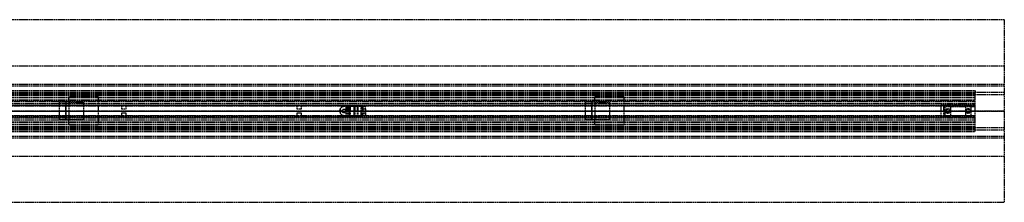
# Model space of a CAD drawing. Header units: millimetres. Extents: x 0 to 2050, y -94 to 94.
# Tile 14 of 14: x 1039 to 2050, y -94 to 94. Entities that reach past the tile are written whole.
import ezdxf

# ---------------------------------------------------------------- set-up
doc = ezdxf.new("R2010")
doc.units = ezdxf.units.MM
doc.header["$LTSCALE"] = 10
doc.linetypes.add('ALLCAD_Strich', pattern=[0.2, 0.15, -0.05])
doc.layers.add('BESCH_KONT_sich_schn_ansi_2d', color=40, linetype='Continuous')
doc.layers.add('BESCH_KONT_sich_schn_grun_2d', color=10, linetype='Continuous')

msp = doc.modelspace()

# ---------------------------------------------------------------- linework, layer by layer
at = {"layer": 'BESCH_KONT_sich_schn_ansi_2d', "linetype": 'ALLCAD_Strich'}
for p, q in [((0, 0, 2360), (2050, 0, 2360)), ((2050, 0, 2410), (0, 0, 2410)), ((2050, 0, 2353.5), (0, 0, 2353.5)), ((2050, 0, 2354), (0, 0, 2354)), ((0, 0, 2351), (2050, 0, 2351)), ((0, 0, 2351.5), (2050, 0, 2351.5)), ((0, 0, 2345), (2050, 0, 2345)), ((0, 0, 2333), (2020, 0, 2333)), ((0, 0, 2336), (2020, 0, 2336)), ((0, 0, 2339.5), (2020, 0, 2339.5)), ((0, 0, 2343.5), (2020, 0, 2343.5)), ((0, 0, 2342.5), (2020, 0, 2342.5)), ((0, 0, 2344), (2020, 0, 2344)), ((0, 0, 2302.5), (2020, 0, 2302.5)), ((2020, 0, 2341.5), (0, 0, 2341.5)), ((2020, 0, 2340.5), (0, 0, 2340.5)), ((0, 0, 2347), (2020, 0, 2347)), ((0, 0, 2335), (2020, 0, 2335)), ((0, 0, 2336.5), (2020, 0, 2336.5)), ((0, 0, 2334.5), (2020, 0, 2334.5)), ((2020, 0, 2302.9), (80, 0, 2302.9)), ((2020, 0, 2300.9), (80, 0, 2300.9)), ((80, 0, 2304), (2020, 0, 2304)), ((2050, 0), (955, 0)), ((955, 0, 2299.5), (2020, 0, 2299.5)), ((955, 0, 2301), (2020, 0, 2301)), ((1089.5, 0, 2357), (1079.5, 0, 2357)), ((1079.5, 0, 2357), (1079.5, 0, 2354)), ((1086.5, 0, 2351), (1086.5, 0, 2354)), ((1086.5, 0, 2354), (1086.5, 0, 2347)), ((1089.5, 0, 2351), (1089.5, 0, 2357)), ((1089.5, 0, 2347), (1089.5, 0, 2351)), ((1104.5, 0, 2351), (1104.5, 0, 2354)), ((1119.5, 0, 2351), (1119.5, 0, 2347)), ((1143.5, 0, 2343.5), (1143.5, 0, 2341.5)), ((1148.5, 0, 2343.5), (1148.5, 0, 2341.5)), ((1323.5, 0, 2343.5), (1323.5, 0, 2341.5)), ((1328.5, 0, 2343.5), (1328.5, 0, 2341.5)), ((1368, 0, 2338.5), (1367.5, 0, 2341.5)), ((1372, 0, 2338.5), (1368, 0, 2338.5)), ((1370, 0, 2341.5), (1370, 0, 2343.5)), ((1370, 0, 2341.5), (1370, 0, 2338.5)), ((1372, 0, 2341.5), (1372, 0, 2338.5)), ((1372, 0, 2338.5), (1374, 0, 2338.5)), ((1374, 0, 2341.5), (1374, 0, 2343.5)), ((1374, 0, 2341.5), (1374, 0, 2338.5)), ((1375, 0, 2338.2), (1376.2, 0, 2337.6)), ((1377.2, 0, 2337.3), (1378.4, 0, 2337.3)), ((1382, 0, 2333.5), (1377.8, 0, 2333.5)), ((1377.8, 0, 2334.7), (1377.8, 0, 2333.7)), ((1378.4, 0, 2337.3), (1377.8, 0, 2334.7)), ((1382, 0, 2335.9), (1382, 0, 2335.9)), ((1382, 0, 2335.9), (1382, 0, 2335.9)), ((1382, 0, 2335.9), (1382, 0, 2335.9)), ((1382, 0, 2335.9), (1382, 0, 2335.9)), ((1382, 0, 2335.9), (1382, 0, 2335.9)), ((1382, 0, 2335.9), (1382, 0, 2335.9)), ((1382, 0, 2335.9), (1382, 0, 2335.9)), ((1382, 0, 2335.9), (1382, 0, 2335.9)), ((1382, 0, 2335.9), (1382, 0, 2335.9)), ((1382, 0, 2333.7), (1382, 0, 2335.9)), ((1382, 0, 2335.9), (1382, 0, 2335.9)), ((1382, 0, 2335.9), (1382, 0, 2335.9)), ((1382, 0, 2335.9), (1382, 0, 2335.9)), ((1382, 0, 2335.9), (1382, 0, 2335.9)), ((1382, 0, 2335.9), (1382, 0, 2335.9)), ((1382, 0, 2335.9), (1382, 0, 2335.9)), ((1382, 0, 2335.9), (1382, 0, 2335.9)), ((1382, 0, 2335.9), (1382, 0, 2335.9)), ((1382, 0, 2335.9), (1382, 0, 2335.9)), ((1383, 0, 2336.9), (1385.6, 0, 2336.9)), ((1386.3, 0, 2336.6), (1389.7, 0, 2333.5)), ((1390.6, 0, 2333.5), (1389.7, 0, 2333.5)), ((1390, 0, 2343.5), (1390, 0, 2341.5)), ((1390.8, 0, 2334), (1390.8, 0, 2338)), ((1391, 0, 2343.5), (1391, 0, 2341.5)), ((1391.3, 0, 2338.5), (1394, 0, 2338.5)), ((1394, 0, 2343.5), (1394, 0, 2338.5)), ((1619.5, 0, 2357), (1619.5, 0, 2354)), ((1629.5, 0, 2357), (1619.5, 0, 2357)), ((1626.5, 0, 2351), (1626.5, 0, 2354)), ((1626.5, 0, 2354), (1626.5, 0, 2347)), ((1629.5, 0, 2347), (1629.5, 0, 2351)), ((1629.5, 0, 2351), (1629.5, 0, 2357)), ((1644.5, 0, 2351), (1644.5, 0, 2354)), ((1659.5, 0, 2351), (1659.5, 0, 2347)), ((1985, 0, 2313.5), (2000, 0, 2313.5)), ((1985, 0, 2340.5), (1985, 0, 2313.5)), ((1987.5, 0, 2338), (1987.5, 0, 2313.5)), ((1987.5, 0, 2338), (2020, 0, 2338)), ((1989, 0, 2343.5), (1989, 0, 2341.5)), ((1989, 0, 2341.5), (1995, 0, 2341.5)), ((1989.5, 0, 2337.5), (1994.5, 0, 2337.5)), ((1989.5, 0, 2338), (1989.5, 0, 2337.5)), ((1990, 0, 2343.5), (1990, 0, 2338)), ((1990, 0, 2343.5), (1990, 0, 2341.5)), ((1990, 0, 2340.5), (1990, 0, 2338)), ((1994, 0, 2343.5), (1994, 0, 2338)), ((1994, 0, 2343.5), (1994, 0, 2341.5)), ((1994, 0, 2340.5), (1994, 0, 2338)), ((1994.5, 0, 2338), (1994.5, 0, 2337.5)), ((1995, 0, 2341.5), (1995, 0, 2343.5)), ((2010, 0, 2343.5), (2010, 0, 2341.5)), ((2010, 0, 2341.5), (2016, 0, 2341.5)), ((2010.5, 0, 2337.5), (2015.5, 0, 2337.5)), ((2010.5, 0, 2338), (2010.5, 0, 2337.5)), ((2011, 0, 2343.5), (2011, 0, 2338)), ((2011, 0, 2343.5), (2011, 0, 2341.5)), ((2011, 0, 2340.5), (2011, 0, 2338)), ((2015, 0, 2343.5), (2015, 0, 2338)), ((2015, 0, 2343.5), (2015, 0, 2341.5)), ((2015, 0, 2340.5), (2015, 0, 2338)), ((2015.5, 0, 2338), (2015.5, 0, 2337.5)), ((2016, 0, 2341.5), (2016, 0, 2343.5)), ((2020, 0, 2338), (2020, 0, 2338)), ((2020, 0, 2338), (2020, 0, 2338)), ((2020, 0, 2338), (2020, 0, 2338)), ((2020, 0, 2338), (2020, 0, 2338)), ((2020, 0, 2338), (2020, 0, 2338)), ((2020, 0, 2338), (2020, 0, 2338)), ((2020, 0, 2338), (2020, 0, 2338)), ((2020, 0, 2338), (2020, 0, 2338)), ((2020, 0, 2338), (2020, 0, 2338)), ((2020, 0, 2338), (2020, 0, 2338)), ((2020, 0, 2338), (2020, 0, 2338)), ((2020, 0, 2338), (2020, 0, 2338)), ((2020, 0, 2338), (2020, 0, 2338)), ((2020, 0, 2338), (2020, 0, 2338)), ((2020, 0, 2338), (2020, 0, 2338)), ((2020, 0, 2338), (2020, 0, 2338)), ((2020, 0, 2338), (2020, 0, 2338)), ((2020, 0, 2338), (2020, 0, 2338)), ((2020, 0, 2338), (2020, 0, 2338)), ((2020, 0, 2338), (2020, 0, 2338)), ((2020, 0, 2338), (2020, 0, 2338)), ((2020, 0, 2338), (2020, 0, 2338)), ((2020, 0, 2338), (2020, 0, 2338)), ((2020, 0, 2338), (2020, 0, 2338)), ((2020, 0, 2338), (2020, 0, 2338)), ((2020, 0, 2338), (2020, 0, 2338)), ((2020, 0, 2338), (2020, 0, 2338)), ((2020, 0, 2344), (2020, 0, 2345)), ((2020, 0, 2301), (2020, 0, 2344)), ((2020, 0, 2299.5), (2020, 0, 2301)), ((2020, 0, 2345), (2020, 0, 2347)), ((2050, 0, 2360), (2050, 0, 2410)), ((2050, 0), (2050, 0, 2360))]:
    msp.add_line(p, q, dxfattribs=at)
at = {"layer": 'BESCH_KONT_sich_schn_ansi_2d', "linetype": 'ALLCAD_Strich', "extrusion": (0, 1, 0)}
for centre, radius, start, end in [((-1374, 2336.5), 2, 90, 120), ((-1383, 2335.9), 1, 0.0001, 90), ((-1385.6, 2335.9), 1, 90, 132.6467), ((-1391.3, 2338), 0.5, 0, 90), ((-2020, 2338), 0.00093, 270, 360), ((-2020, 2338), 0.00093, 0, 90), ((-2020, 2338), 0.00116, 360, 90), ((-2020, 2338), 0.00116, 270, 0), ((-2020, 2338), 0.00116, 90, 180), ((-2020, 2338), 0.00116, 180, 270), ((-2020, 2338), 0.00116, 360, 90), ((-2020, 2338), 0.00116, 270, 0), ((-2020, 2338), 0.00116, 90, 180), ((-2020, 2338), 0.00116, 180, 270)]:
    msp.add_arc(centre, radius, start, end, dxfattribs=at)
at = {"layer": 'BESCH_KONT_sich_schn_ansi_2d', "linetype": 'ALLCAD_Strich', "extrusion": (0, -1, 0)}
for centre, radius, start, end in [((1377.2, 2339.3), 2, 240, 270), ((1378.3, 2333.7), 0.5, 180, 203.5782), ((1381.5, 2333.7), 0.5, 336.4218, 359.9999), ((1390, 2334), 0.801, 321.3195, 360), ((2000, 2333.5), 20, 270, 360), ((2020, 2338), 0.00217, 90, 180), ((2020, 2338), 0.00217, 180, 270), ((2020, 2338), 0.00271, 270, 0), ((2020, 2338), 0.00271, 90, 180), ((2020, 2338), 0.00271, 180, 270), ((2020, 2338), 0.00271, 270, 0), ((2020, 2338), 0.00271, 360, 90), ((2020, 2338), 0.00271, 90, 180), ((2020, 2338), 0.00271, 180, 270), ((2020, 2338), 0.00271, 360, 90)]:
    msp.add_arc(centre, radius, start, end, dxfattribs=at)
at = {"layer": 'BESCH_KONT_sich_schn_grun_2d', "linetype": 'ALLCAD_Strich'}
for p, q in [((0, 94), (2050, 94)), ((2050, 94), (2050, -94)), ((0, 46.5), (2050, 46.5)), ((0, 27.5), (2050, 27.5)), ((0, 27.5), (2050, 27.5)), ((0, 26), (2050, 26)), ((0, 21), (2020, 21)), ((2020, 21), (2020, 19.5)), ((0, 19.5), (2050, 19.5)), ((0, 18.5), (2020, 18.5)), ((0, 18), (2020, 18)), ((0, 17), (2050, 17)), ((0, 16), (2020, 16)), ((0, 14), (2020, 14)), ((0, 11.6), (2020, 11.6)), ((0, 11), (2020, 11)), ((80, 16.4), (2020, 16.4)), ((1119.5, 14.5), (1089.5, 14.5)), ((1089.5, 9), (1089.5, 14.5)), ((1119.5, 14.5), (1119.5, -14.5)), ((1629.5, 9), (1629.5, 14.5)), ((1659.5, 14.5), (1629.5, 14.5)), ((1659.5, 14.5), (1659.5, -14.5)), ((2020, 19.5), (2020, 18.5)), ((2020, 17), (2020, 18.5)), ((2020, -17), (2020, 17)), ((2020, 7.5), (0, 7.5)), ((0, 6), (2020, 6)), ((2020, 5), (0, 5)), ((2020, 9.5), (80, 9.5)), ((968.5, 5.7), (1143.5, 5.7)), ((1089.5, 9), (1079.5, 9)), ((1079.5, 9), (1079.5, -9)), ((1086.5, -9), (1086.5, 9)), ((1086.5, 9), (1086.5, -9)), ((1089.5, 9), (1104.5, 9)), ((1089.5, 9), (1089.5, -9)), ((1104.5, 9), (1104.5, -9)), ((1143.5, 5.7), (1143.5, 2.2)), ((1143.5, 2.2), (1148.5, 2.2)), ((1148.5, 5.7), (1323.5, 5.7)), ((1148.5, 2.2), (1148.5, 5.7)), ((1323.5, 5.7), (1323.5, 2.2)), ((1323.5, 2.2), (1328.5, 2.2)), ((1328.5, 5.7), (1390, 5.7)), ((1328.5, 2.2), (1328.5, 5.7)), ((1368, 2), (1368, -2)), ((1391, 4.5), (1372, 4.5)), ((1374, 4.5), (1374, -4.5)), ((1375, 4.5), (1375, -4.5)), ((1376.2, 4.5), (1376.2, -4.5)), ((1377.2, 4.5), (1377.2, -4.5)), ((1377.8, -4.5), (1377.8, 4.5)), ((1377.8, 4.5), (1377.8, -4.5)), ((1378.4, 4.5), (1378.4, -4.5)), ((1382, 4.5), (1382, -4.5)), ((1382, 4.5), (1382, 0)), ((1382, 4.5), (1382, -4.5)), ((1382, 0), (1382, 0)), ((1382, 0), (1382, 0)), ((1382, 0), (1382, 0)), ((1382, 0), (1382, 0)), ((1382, 0), (1382, 0)), ((1382, 0), (1382, 0)), ((1382, 0), (1382, 0)), ((1382, 0), (1382, 0)), ((1382, 0), (1382, 0)), ((1382, 0), (1382, 0)), ((1382, 0), (1382, 0)), ((1382, 0), (1382, -4.5)), ((1382, 0), (1382, 0)), ((1382, 0), (1382, 0)), ((1382, 0), (1382, 0)), ((1382, 0), (1382, 0)), ((1382, 0), (1382, 0)), ((1382, 0), (1382, 0)), ((1382, 0), (1382, 0)), ((1382, 0), (1382, 0)), ((1382, 0), (1382, 0)), ((1382, 0), (1382, 0)), ((1382, 0), (1382, 0)), ((1382, 0), (1382, 0)), ((1382, 0), (1382, 0)), ((1382, 0), (1382, 0)), ((1382, 0), (1382, 0)), ((1382, 0), (1382, 0)), ((1382, 0), (1382, 0)), ((1382, 0), (1382, 0)), ((1382, 0), (1382, 0)), ((1382, 0), (1382, 0)), ((1382, 0), (1382, 0)), ((1382, 0), (1382, 0)), ((1382, 0), (1382, 0)), ((1383, 4.5), (1383, -4.5)), ((1385.6, 4.5), (1385.6, -4.5)), ((1386.3, 4.5), (1386.3, -4.5)), ((1389.7, -4.5), (1389.7, 4.5)), ((1390, 5.7), (1390, 2.2)), ((1390, 2.2), (1394, 2.2)), ((1390.6, 4.5), (1390.6, -4.5)), ((1390.8, 4.5), (1390.8, -4.5)), ((1390.8, 4.5), (1390.8, -4.5)), ((1391, 4.5), (1391, 2.2)), ((1394, 4.5), (1391, 4.5)), ((1391, 2.2), (1394, 2.2)), ((1391.3, 4.5), (1391.3, -4.5)), ((1394, 2.2), (1394, 4.5)), ((1394, 2.2), (1394, -2.3)), ((1619.5, 9), (1619.5, -9)), ((1629.5, 9), (1619.5, 9)), ((1626.5, -9), (1626.5, 9)), ((1626.5, 9), (1626.5, -9)), ((1629.5, 9), (1644.5, 9)), ((1629.5, 9), (1629.5, -9)), ((1644.5, 9), (1644.5, -9)), ((1985, -7), (1985, 7)), ((2020, 7), (1985, 7)), ((1987.5, 4.5), (1987.5, -4.5)), ((1987.5, 4.5), (2020, 4.5)), ((1989, 6), (1995, 6)), ((1989, 6), (1989, -6)), ((1995, -6), (1995, 6)), ((2000, 4.5), (2000, 7)), ((2010, 6), (2016, 6)), ((2010, 6), (2010, -6)), ((2016, -6), (2016, 6)), ((2020, -5), (0, -5)), ((0, -6), (2020, -6)), ((2020, -7.5), (0, -7.5)), ((2020, -9.5), (80, -9.5)), ((1143.5, -5.8), (968.5, -5.8)), ((1089.5, -9), (1079.5, -9)), ((1104.5, -9), (1089.5, -9)), ((1089.5, -14.5), (1089.5, -9)), ((1143.5, -2.3), (1143.5, -5.8)), ((1148.5, -2.3), (1143.5, -2.3)), ((1148.5, -5.8), (1148.5, -2.3)), ((1323.5, -5.8), (1148.5, -5.8)), ((1323.5, -2.3), (1323.5, -5.8)), ((1328.5, -2.3), (1323.5, -2.3)), ((1328.5, -5.8), (1328.5, -2.3)), ((1390, -5.8), (1328.5, -5.8)), ((1372, -4.5), (1391, -4.5)), ((1382, 0), (1382, 0)), ((1390, -2.3), (1390, -5.8)), ((1394, -2.3), (1390, -2.3)), ((1391, -4.5), (1391, -2.3)), ((1391, -2.3), (1394, -2.3)), ((1394, -4.5), (1391, -4.5)), ((1394, -2.3), (1394, -4.5)), ((1629.5, -9), (1619.5, -9)), ((1644.5, -9), (1629.5, -9)), ((1629.5, -14.5), (1629.5, -9)), ((2020, -7), (1985, -7)), ((1987.5, -4.5), (2020, -4.5)), ((1989, -6), (1995, -6)), ((2000, -7), (2000, -4.5)), ((2010, -6), (2016, -6)), ((2020, -4.5), (2020, -4.5)), ((2020, -4.5), (2020, -4.5)), ((2020, -4.5), (2020, -4.5)), ((2020, -4.5), (2020, -4.5)), ((2020, -4.5), (2020, -4.5)), ((2020, -4.5), (2020, -4.5)), ((2020, -4.5), (2020, -4.5)), ((2020, -4.5), (2020, -4.5)), ((2020, -4.5), (2020, -4.5)), ((2020, -4.5), (2020, -4.5)), ((2020, -4.5), (2020, -4.5)), ((2020, -4.5), (2020, -4.5)), ((2020, -4.5), (2020, -4.5)), ((2020, -4.5), (2020, -4.5)), ((2020, -4.5), (2020, -4.5)), ((2020, -4.5), (2020, -4.5)), ((2020, -4.5), (2020, -4.5)), ((2020, -4.5), (2020, -4.5)), ((2020, -4.5), (2020, -4.5)), ((2020, -4.5), (2020, -4.5)), ((2020, -4.5), (2020, -4.5)), ((2020, -4.5), (2020, -4.5)), ((2020, -4.5), (2020, -4.5)), ((2020, -4.5), (2020, -4.5)), ((2020, -4.5), (2020, -4.5)), ((2020, -4.5), (2020, -4.5)), ((2020, -4.5), (2020, -4.5)), ((2020, -4.5), (2020, -4.5)), ((2020, -4.5), (2020, -4.5)), ((2020, -4.5), (2020, -4.5)), ((2020, -4.5), (2020, -4.5)), ((2020, -4.5), (2020, -4.5)), ((2020, -4.5), (2020, -4.5)), ((2020, -4.5), (2020, -4.5)), ((2020, -4.5), (2020, -4.5)), ((2020, -4.5), (2020, -4.5)), ((2020, -4.5), (2020, -4.5)), ((2020, -4.5), (2020, -4.5)), ((0, -11), (2020, -11)), ((0, -11.7), (2020, -11.7)), ((0, -14), (2020, -14)), ((0, -16), (2020, -16)), ((0, -17), (2050, -17)), ((0, -18), (2020, -18)), ((0, -18.5), (2020, -18.5)), ((0, -19.5), (2050, -19.5)), ((80, -16.4), (2020, -16.4)), ((1119.5, -14.5), (1089.5, -14.5)), ((1659.5, -14.5), (1629.5, -14.5)), ((2020, -18.5), (2020, -17)), ((2020, -19.5), (2020, -18.5)), ((2020, -21), (2020, -19.5)), ((0, -21), (2020, -21)), ((0, -26), (2050, -26)), ((0, -27.5), (2050, -27.5)), ((0, -27.5), (2050, -27.5)), ((0, -46.5), (2050, -46.5)), ((2050, -94), (0, -94))]:
    msp.add_line(p, q, dxfattribs=at)
for centre, radius in [((1372, 0), 2), ((1992, 0), 2.5), ((1992, 0), 2), ((1992, 0), 2), ((2013, 0), 2.5), ((2013, 0), 2), ((2013, 0), 2)]:
    msp.add_circle(centre, radius, dxfattribs=at)
for start, end in [(90, 180), (180, 270)]:
    msp.add_arc((1372, 0), 4.5, start, end, dxfattribs=at)

doc.saveas('drawing.dxf')
